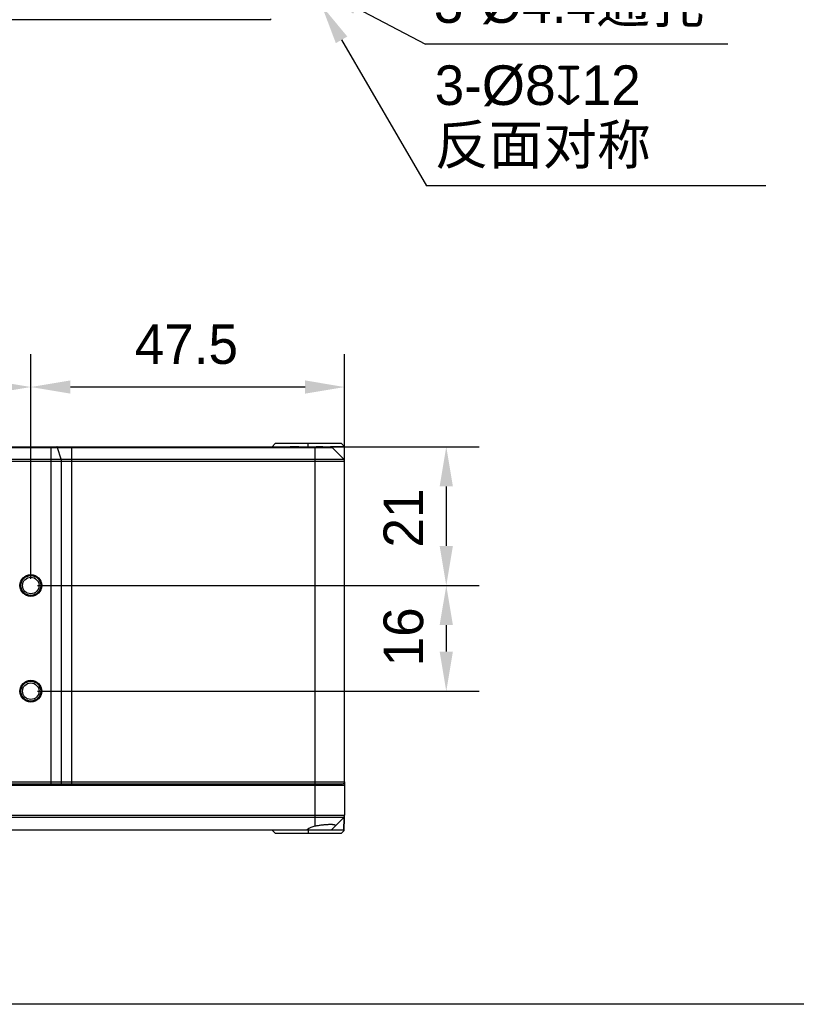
# Model space of a CAD drawing. Header units: millimetres. Extents: x -12 to 294, y -7 to 213.
# Tile 7 of 12: x 130 to 189, y -7 to 67. Entities that reach past the tile are written whole.
import ezdxf

# ---------------------------------------------------------------- set-up
doc = ezdxf.new("R2010")
doc.units = ezdxf.units.MM
doc.header["$LTSCALE"] = 23.1
doc.header["$PDMODE"] = 3
doc.header["$PDSIZE"] = 8
doc.layers.get('0').update_dxf_attribs({"linetype": 'CONTINUOUS'})
doc.layers.get('Defpoints').update_dxf_attribs({"linetype": 'CONTINUOUS'})
doc.layers.add('20_ALL_FEATURES', color=7, linetype='CONTINUOUS')
doc.layers.add('51__DRAFT_DIMS', color=7, linetype='CONTINUOUS')
doc.styles.get("Standard").update_dxf_attribs({"font": '兰亭黑 GBK.TTF'})
doc.dimstyles.new('DIMSTYLE_1', dxfattribs={"dimtxt": 3, "dimasz": 3, "dimexe": 2.5, "dimexo": 0.5, "dimgap": 0.75, "dimtad": 1, "dimlfac": 2, "dimdsep": 46, "dimtxsty": 'STANDARD', "dimblk": '_FILLED', "dimblk1": '_FILLED', "dimblk2": '_FILLED', "dimcen": 0.09, "dimclrt": 3, "dimazin": 2, "dimtp": 0.3, "dimtm": 0.3, "dimtfac": 1, "dimtofl": 0, "dimtmove": 0, "dimatfit": 3, "dimldrblk": '_FILLED', "dimfxl": 1, "dimtolj": 1, "dimarcsym": 0})
doc.dimstyles.new('DIMSTYLE_4', dxfattribs={"dimtxt": 3, "dimasz": 3, "dimexe": 2.5, "dimexo": 0.5, "dimgap": 0.75, "dimtad": 1, "dimlfac": 2, "dimdsep": 46, "dimtxsty": 'STANDARD', "dimblk": '_FILLED', "dimblk1": '_FILLED', "dimblk2": '_FILLED', "dimcen": 0.09, "dimclrt": 3, "dimazin": 2, "dimtp": 0.2, "dimtm": 0.2, "dimtfac": 1, "dimtofl": 0, "dimtmove": 0, "dimatfit": 3, "dimldrblk": '_FILLED', "dimfxl": 1, "dimtolj": 1, "dimarcsym": 0})
doc.dimstyles.new('DIMSTYLE_5', dxfattribs={"dimtxt": 3, "dimasz": 3, "dimexe": 2.5, "dimexo": 0.5, "dimtad": 1, "dimlfac": 2, "dimdsep": 46, "dimtxsty": 'STANDARD', "dimblk": '_FILLED', "dimblk1": '_FILLED', "dimblk2": '_FILLED', "dimcen": 0.09, "dimclrt": 3, "dimazin": 2, "dimtp": 0.1, "dimtm": 0.1, "dimtfac": 1, "dimtofl": 0, "dimtmove": 0, "dimatfit": 1, "dimldrblk": '_FILLED', "dimfxl": 1, "dimtolj": 1, "dimarcsym": 0})

# ---------------------------------------------------------------- blocks, each defined once
blk = doc.blocks.new('_FILLED')
at = {"color": 0, "linetype": 'ByBlock'}
blk.add_solid([(0, 0), (-1, 0.167), (-1, -0.167)], dxfattribs=at)
blk = doc.blocks.new('*D8')
at = {"layer": '51__DRAFT_DIMS', "color": 0, "lineweight": -2}
for p, q in [((131.434, 24.203), (164.875, 24.203)), ((162.375, 21.203), (162.375, 19.203)), ((131.434, 16.203), (164.875, 16.203))]:
    blk.add_line(p, q, dxfattribs=at)
at = {"layer": 'Defpoints', "color": 0}
for p in [(130.934, 24.203), (130.934, 16.203), (162.375, 16.203)]:
    blk.add_point(p, dxfattribs=at)
at = {"layer": '51__DRAFT_DIMS', "color": 0, "linetype": 'ByBlock', "lineweight": -2, "xscale": 3, "yscale": 3, "zscale": 3}
for p, rotation in [((162.375, 24.203), 90), ((162.375, 16.203), 270)]:
    blk.add_blockref('_FILLED', p, dxfattribs=dict(at, rotation=rotation))
at = {"layer": '51__DRAFT_DIMS', "insert": (157.625, 20.317), "char_height": 3, "attachment_point": 2, "rotation": 90, "line_spacing_factor": 0.9}
blk.add_mtext('\\A1;16', dxfattribs=at)
blk = doc.blocks.new('*D9')
at = {"layer": '51__DRAFT_DIMS', "color": 0, "lineweight": -2}
for p, q in [((115.934, 24.703), (115.934, 41.728)), ((130.934, 25.328), (130.934, 41.728)), ((118.934, 39.228), (127.934, 39.228))]:
    blk.add_line(p, q, dxfattribs=at)
at = {"layer": 'Defpoints', "color": 0}
for p in [(130.934, 39.228), (130.934, 24.828), (115.934, 24.203)]:
    blk.add_point(p, dxfattribs=at)
at = {"layer": '51__DRAFT_DIMS', "color": 0, "linetype": 'ByBlock', "lineweight": -2, "xscale": 3, "yscale": 3, "zscale": 3, "rotation": 180}
blk.add_blockref('_FILLED', (115.934, 39.228), dxfattribs=at)
at = {"layer": '51__DRAFT_DIMS', "color": 0, "linetype": 'ByBlock', "lineweight": -2, "xscale": 3, "yscale": 3, "zscale": 3}
blk.add_blockref('_FILLED', (130.934, 39.228), dxfattribs=at)
at = {"layer": '51__DRAFT_DIMS', "insert": (123.425, 43.978), "char_height": 3, "attachment_point": 2, "line_spacing_factor": 0.9}
blk.add_mtext('\\A1;30', dxfattribs=at)
blk = doc.blocks.new('*D10')
at = {"layer": '51__DRAFT_DIMS', "color": 0, "lineweight": -2}
for p, q in [((130.934, 24.703), (130.934, 41.728)), ((154.684, 34.1), (154.684, 41.728)), ((151.684, 39.228), (133.934, 39.228))]:
    blk.add_line(p, q, dxfattribs=at)
at = {"layer": 'Defpoints', "color": 0}
for p in [(130.934, 39.228), (154.684, 33.6), (130.934, 24.203)]:
    blk.add_point(p, dxfattribs=at)
at = {"layer": '51__DRAFT_DIMS', "color": 0, "linetype": 'ByBlock', "lineweight": -2, "xscale": 3, "yscale": 3, "zscale": 3, "rotation": 180}
blk.add_blockref('_FILLED', (130.934, 39.228), dxfattribs=at)
at = {"layer": '51__DRAFT_DIMS', "color": 0, "linetype": 'ByBlock', "lineweight": -2, "xscale": 3, "yscale": 3, "zscale": 3}
blk.add_blockref('_FILLED', (154.684, 39.228), dxfattribs=at)
at = {"layer": '51__DRAFT_DIMS', "insert": (142.712, 43.978), "char_height": 3, "attachment_point": 2, "line_spacing_factor": 0.9}
blk.add_mtext('\\A1;47.5', dxfattribs=at)
blk = doc.blocks.new('*D11')
at = {"layer": '51__DRAFT_DIMS', "color": 0, "lineweight": -2}
for p, q in [((152.934, 34.703), (164.875, 34.703)), ((162.375, 31.703), (162.375, 27.203)), ((131.434, 24.203), (164.875, 24.203))]:
    blk.add_line(p, q, dxfattribs=at)
at = {"layer": 'Defpoints', "color": 0}
for p in [(152.434, 34.703), (130.934, 24.203), (162.375, 24.203)]:
    blk.add_point(p, dxfattribs=at)
at = {"layer": '51__DRAFT_DIMS', "color": 0, "linetype": 'ByBlock', "lineweight": -2, "xscale": 3, "yscale": 3, "zscale": 3}
for p, rotation in [((162.375, 34.703), 90), ((162.375, 24.203), 270)]:
    blk.add_blockref('_FILLED', p, dxfattribs=dict(at, rotation=rotation))
at = {"layer": '51__DRAFT_DIMS', "insert": (157.625, 29.31), "char_height": 3, "attachment_point": 2, "rotation": 90, "line_spacing_factor": 0.9}
blk.add_mtext('\\A1;21', dxfattribs=at)
blk = doc.blocks.new('*D19')
at = {"layer": '51__DRAFT_DIMS', "color": 0}
for p, q in [((151.844, 69.842), (152.024, 69.842)), ((151.934, 69.752), (151.934, 69.932))]:
    blk.add_line(p, q, dxfattribs=at)
at = {"layer": '51__DRAFT_DIMS', "color": 0, "lineweight": -2}
for p in [(155.562, 67.932), (183.669, 65.17)]:
    blk.add_line(p, (160.81, 65.17), dxfattribs=at)
at = {"layer": 'Defpoints', "color": 0}
for p in [(150.961, 70.354), (152.907, 69.33)]:
    blk.add_point(p, dxfattribs=at)
at = {"layer": '51__DRAFT_DIMS', "color": 0, "linetype": 'ByBlock', "lineweight": -2, "xscale": 3, "yscale": 3, "zscale": 3, "rotation": 152.2407372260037}
blk.add_blockref('_FILLED', (152.907, 69.33), dxfattribs=at)
at = {"layer": '51__DRAFT_DIMS', "insert": (161.435, 69.795), "char_height": 3, "attachment_point": 1, "line_spacing_factor": 0.9}
blk.add_mtext('\\A1;3-%%c4.4通孔', dxfattribs=at)

msp = doc.modelspace()

# ---------------------------------------------------------------- linework, layer by layer
msp.add_lwpolyline([(-11.6073, 212.9376), (293.9151, 212.9376), (293.9151, -7.4985), (-11.6073, -7.4985)], close=True)
at = {"layer": '20_ALL_FEATURES'}
for p, q in [((149.0887, 67.0348), (94.4339, 67.0348)), ((153.7572, 34.63), (92.8607, 34.63)), ((93.0375, 34.7032), (153.5804, 34.7032)), ((132.4624, 9.2032), (132.4624, 34.7032)), ((133.2202, 33.7764), (132.9537, 34.63)), ((134.0237, 34.7032), (134.0237, 9.2032)), ((149.4384, 34.9532), (149.1884, 34.7032)), ((154.4339, 34.9532), (149.4384, 34.9532)), ((151.9339, 34.7032), (151.9339, 34.9532)), ((152.4339, 34.7032), (152.4339, 5.9806)), ((154.6876, 34.6991), (153.6271, 34.6988)), ((153.7572, 34.63), (154.6107, 33.7764)), ((154.6842, 34.7029), (154.4339, 34.9532)), ((154.6839, 9.3532), (154.6839, 34.7032)), ((154.6839, 33.5997), (91.9339, 33.5997)), ((92.0072, 33.7764), (154.6107, 33.7764)), ((133.243, 33.5997), (133.243, 9.3532)), ((91.9339, 9.3532), (154.6839, 9.3532)), ((92.0839, 9.2032), (154.5339, 9.2032)), ((154.6839, 9.0532), (92.1839, 9.0532)), ((154.1383, 9.2032), (154.1409, 9.0532)), ((154.6839, 9.3532), (154.6787, 9.0533)), ((154.679, 9.0533), (154.6839, 9.3487)), ((154.6839, 9.0532), (154.6839, 6.8068)), ((94.3759, 6.8072), (154.6839, 6.8068)), ((154.6107, 6.63), (94.4339, 6.6296)), ((154.6107, 6.63), (153.6839, 5.7032)), ((154.637, 6.6609), (154.6191, 5.6384)), ((154.6223, 5.6415), (154.6393, 6.6642)), ((93.1839, 5.7032), (153.6839, 5.7032)), ((149.4339, 5.4532), (149.1796, 5.7032)), ((149.4339, 5.4532), (154.4339, 5.4532)), ((151.9339, 5.7032), (151.9339, 5.4532)), ((153.6839, 5.7032), (154.6233, 5.7032)), ((154.4339, 5.4532), (154.6223, 5.6415))]:
    msp.add_line(p, q, dxfattribs=at)
for centre, radius in [((130.9339, 24.2032), 0.825), ((130.9339, 24.2032), 0.75), ((130.9339, 24.2032), 0.625), ((130.9339, 16.2032), 0.825), ((130.9339, 16.2032), 0.75), ((130.9339, 16.2032), 0.625)]:
    msp.add_circle(centre, radius, dxfattribs=at)
for centre, radius, start, end in [((152.7873, -45.665), 80.3687, 89.820789, 90.181194), ((153.5804, 34.4532), 0.25, 45, 90), ((154.4339, 33.5997), 0.25, 0, 45), ((154.5339, 9.3532), 0.15, 270, 0), ((154.4339, 6.8068), 0.25, 315, 0), ((152.684, 4.6689), 1.3354, 100.793139, 129.234786), ((153.8249, -1.3354), 7.4471, 98.812484, 100.764422)]:
    msp.add_arc(centre, radius, start, end, dxfattribs=at)
msp.add_ellipse((149.0887, 67.2848), major_axis=(0, 0.25), ratio=0.0174551, start_param=-3.1415927, end_param=-2.3561945, dxfattribs=at)
for points, knots in [([(132.9537, 34.63), (132.9504, 34.6406), (132.9435, 34.6594), (132.9319, 34.6803), (132.9217, 34.6923), (132.9142, 34.6985), (132.9065, 34.7023), (132.901, 34.7032), (132.8985, 34.7032)], [0, 0, 0, 0, 0.3441726, 0.6209965, 0.7344953, 0.8330618, 0.9198614, 1, 1, 1, 1]), ([(151.2292, 34.7032), (151.115, 34.7038), (150.8927, 34.7042), (150.6703, 34.7034), (150.562, 34.7032)], [0, 0, 0, 0, 0.5132436, 1, 1, 1, 1]), ([(133.2202, 33.7764), (133.2241, 33.764), (133.2308, 33.7371), (133.2404, 33.6783), (133.243, 33.6316), (133.243, 33.5997)], [0, 0, 0, 0, 0.218747, 0.4638461, 1, 1, 1, 1]), ([(133.243, 9.3532), (133.243, 9.3435), (133.2425, 9.3243), (133.2399, 9.2964), (133.2357, 9.2707), (133.23, 9.2482), (133.2232, 9.2295), (133.2154, 9.2154), (133.2067, 9.2059), (133.1994, 9.2032), (133.1962, 9.2032)], [0, 0, 0, 0, 0.1772866, 0.3484399, 0.5076459, 0.6497349, 0.7705941, 0.8678032, 0.9419811, 1, 1, 1, 1]), ([(153.9845, 6.0238), (153.9845, 6.0271), (153.9832, 6.0337), (153.9779, 6.043), (153.9695, 6.0514), (153.9532, 6.0626), (153.9246, 6.0745), (153.8813, 6.0858), (153.8266, 6.0946), (153.7609, 6.1007), (153.6848, 6.1044), (153.5991, 6.1057), (153.5046, 6.1043), (153.4021, 6.1002), (153.2928, 6.0934), (153.1777, 6.0843), (153.0581, 6.0729), (152.8928, 6.0542), (152.7678, 6.0368), (152.6839, 6.0238)], [0, 0, 0, 0, 0.007297, 0.0149793, 0.0236967, 0.0338876, 0.0595511, 0.0930053, 0.1346202, 0.1843302, 0.2417568, 0.3063769, 0.3776759, 0.4550389, 0.5376903, 0.6247292, 0.7153285, 0.8086795, 1, 1, 1, 1]), ([(153.9614, 5.9806), (153.965, 5.9843), (153.9715, 5.9914), (153.9809, 6.0051), (153.9847, 6.0167), (153.9845, 6.0238)], [0, 0, 0, 0, 0.3083705, 0.5733034, 1, 1, 1, 1])]:
    msp.add_open_spline(points, degree=3, knots=knots, dxfattribs=at)
at = {"layer": '51__DRAFT_DIMS', "color": 8}
for p in [(154.4508, 65.5098), (186.561, 54.452)]:
    msp.add_line(p, (160.8747, 54.452), dxfattribs=at)

# ---------------------------------------------------------------- block references
at = {"layer": '51__DRAFT_DIMS', "color": 8, "xscale": 3, "yscale": 3, "zscale": 3, "rotation": 120.1543138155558}
msp.add_blockref('_FILLED', (152.9438, 68.1038), dxfattribs=at)

# ---------------------------------------------------------------- texts
at = {"layer": '51__DRAFT_DIMS', "insert": (161.4997, 63.577), "char_height": 3, "attachment_point": 1, "line_spacing_factor": 0.9}
msp.add_mtext('\\A1;3-{\\fArial|b0|i0|c134|p34;%%c8\\Fgdt|c134;x}12\\P反面对称', dxfattribs=at)

# ---------------------------------------------------------------- dimensions: what is measured, and where the dimension line sits
at = {"layer": '51__DRAFT_DIMS', "color": 8}
dim = msp.add_diameter_dim_2p(p1=(150.9605, 70.3544), p2=(152.9074, 69.3297), text='3-%%c<>通孔', dimstyle='DIMSTYLE_5', override={"dimtih": 1, "dimtoh": 1, "dimpost": '<>', "dimclrt": 256}, dxfattribs=at)
dim.commit()
dim.dimension.update_dxf_attribs({"geometry": '*D19', "text_midpoint": (172.5521, 65.1702), "dimtype": 163})
dim = msp.add_linear_dim(base=(130.9339, 39.2278), p1=(115.9339, 24.2032), p2=(130.9339, 24.8282), dimstyle='DIMSTYLE_4', override={"dimclrt": 256}, dxfattribs=at)
dim.commit()
dim.dimension.update_dxf_attribs({"geometry": '*D9', "text_midpoint": (123.4252, 39.2278), "dimtype": 160})
for base, p1, p2, angle, dimstyle, picture, middle in [((130.9339, 39.2278), (154.6839, 33.5997), (130.9339, 24.2032), 180, 'DIMSTYLE_1', '*D10', (142.7123, 39.2278)), ((162.3748, 24.2032), (152.4339, 34.7032), (130.9339, 24.2032), 270, 'DIMSTYLE_4', '*D11', (162.3748, 29.3097)), ((162.3748, 16.2032), (130.9339, 24.2032), (130.9339, 16.2032), 270, 'DIMSTYLE_4', '*D8', (162.3748, 20.3175))]:
    dim = msp.add_linear_dim(base=base, p1=p1, p2=p2, angle=angle, dimstyle=dimstyle, override={"dimclrt": 256}, dxfattribs=at)
    dim.commit()
    dim.dimension.update_dxf_attribs({"geometry": picture, "text_midpoint": middle, "dimtype": 160})

doc.saveas('drawing.dxf')
